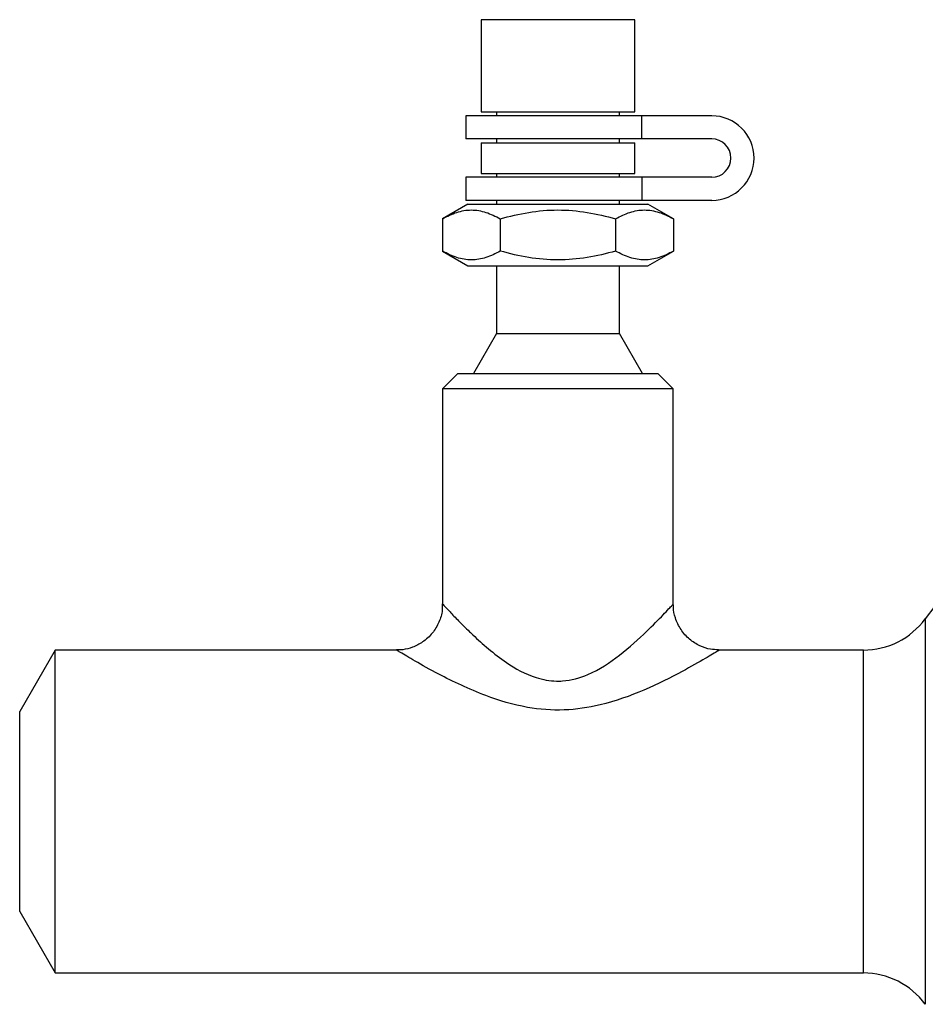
# Model space of a CAD drawing. Header units: millimetres. Extents: x -115 to 135, y -26 to 81.
# Tile 1 of 16: x -115 to -56, y -13 to 52. Entities that reach past the tile are written whole.
import ezdxf

# ---------------------------------------------------------------- set-up
doc = ezdxf.new("R2010")
doc.units = ezdxf.units.MM

msp = doc.modelspace()

# ---------------------------------------------------------------- linework, layer by layer
at = {"color": 7, "linetype": 'Continuous', "lineweight": 25}
for p, q in [((-85, 51.5), (-85, 45.5)), ((-75, 51.5), (-85, 51.5)), ((-75, 45.5), (-75, 51.5)), ((-85, 45.5), (-75, 45.5)), ((-84, 45.5), (-84, 45.25)), ((-76, 45.25), (-76, 45.5)), ((-86, 45.25), (-86, 43.75)), ((-70, 45.25), (-86, 45.25)), ((-74.546, 43.75), (-74.546, 45.25)), ((-70, 43.75), (-86, 43.75)), ((-84, 43.75), (-84, 43.5)), ((-76, 43.5), (-76, 43.75)), ((-85, 43.5), (-85, 41.5)), ((-85, 43.5), (-75, 43.5)), ((-75, 41.5), (-75, 43.5)), ((-86, 41.25), (-86, 39.75)), ((-70, 41.25), (-86, 41.25)), ((-85, 41.5), (-75, 41.5)), ((-84, 41.5), (-84, 41.25)), ((-76, 41.25), (-76, 41.5)), ((-74.546, 41.25), (-74.546, 39.75)), ((-70, 39.75), (-86, 39.75)), ((-84, 39.75), (-84, 39.5)), ((-76, 39.5), (-76, 39.75)), ((-85.85, 39.5), (-87.506, 38.544)), ((-85.85, 39.5), (-74.15, 39.5)), ((-72.494, 38.544), (-74.15, 39.5)), ((-87.506, 38.544), (-87.506, 36.456)), ((-83.753, 38.544), (-83.753, 36.456)), ((-76.247, 38.544), (-76.247, 36.456)), ((-72.494, 38.544), (-72.494, 36.456)), ((-87.506, 36.456), (-85.85, 35.5)), ((-74.15, 35.5), (-72.494, 36.456)), ((-85.85, 35.5), (-74.15, 35.5)), ((-84, 35.5), (-84, 31.098)), ((-76, 31.098), (-76, 35.5)), ((-84, 31.098), (-85.5, 28.5)), ((-84, 31.098), (-76, 31.098)), ((-74.5, 28.5), (-76, 31.098)), ((-86.5, 28.5), (-87.5, 27.5)), ((-86.5, 28.5), (-73.5, 28.5)), ((-72.5, 27.5), (-73.5, 28.5)), ((-87.5, 27.5), (-87.5, 13.5)), ((-72.5, 27.5), (-87.5, 27.5)), ((-72.5, 13.451), (-72.5, 27.5)), ((-112.691, 10.5), (-115, 6.5)), ((-90.5, 10.5), (-112.691, 10.5)), ((-112.691, -10.5), (-112.691, 10.5)), ((-60.139, 10.5), (-69.567, 10.5)), ((-115, -6.5), (-115, 6.5)), ((-115, -6.5), (-112.691, -10.5)), ((-112.691, -10.5), (-60.139, -10.5))]:
    msp.add_line(p, q, dxfattribs=at)
at = {"color": 1, "linetype": 'Continuous', "lineweight": 25}
for p, q in [((-56.111, 12.537), (-56.111, -12.537)), ((-60.139, -10.5), (-60.139, 10.5))]:
    msp.add_line(p, q, dxfattribs=at)
at = {"color": 7, "linetype": 'Continuous', "lineweight": 25}
for centre, radius, start, end in [((-70, 42.5), 2.75, 270, 90), ((-70, 42.5), 1.25, 270, 90), ((-28.5, -7.781), 34.281, 90, 143.65251), ((-60.139, 15.5), 5, 270, 323.65251), ((-60.139, -15.5), 5, 36.34749, 90)]:
    msp.add_arc(centre, radius, start, end, dxfattribs=at)
for points, knots in [([(-87.506, 38.544), (-87.199, 38.721), (-86.891, 38.867), (-86.267, 39.069), (-85.952, 39.124), (-85.473, 39.125), (-85.313, 39.111), (-84.996, 39.058), (-84.838, 39.019), (-84.369, 38.867), (-84.06, 38.721), (-83.753, 38.544)], [0, 0, 0, 0, 0.25, 0.25, 0.5, 0.5, 0.625, 0.625, 0.75, 0.75, 1, 1, 1, 1]), ([(-83.753, 38.544), (-82.531, 38.897), (-81.286, 39.125), (-79.358, 39.125), (-78.724, 39.069), (-77.474, 38.866), (-76.858, 38.72), (-76.247, 38.544)], [0, 0, 0, 0, 0.5, 0.5, 0.75, 0.75, 1, 1, 1, 1]), ([(-76.247, 38.544), (-75.941, 38.721), (-75.632, 38.867), (-75.009, 39.069), (-74.693, 39.124), (-74.215, 39.125), (-74.055, 39.111), (-73.738, 39.058), (-73.58, 39.019), (-73.111, 38.867), (-72.801, 38.721), (-72.494, 38.544)], [0, 0, 0, 0, 0.25, 0.25, 0.5, 0.5, 0.625, 0.625, 0.75, 0.75, 1, 1, 1, 1]), ([(-83.753, 36.456), (-84.059, 36.279), (-84.368, 36.133), (-84.991, 35.931), (-85.307, 35.876), (-85.785, 35.875), (-85.945, 35.889), (-86.262, 35.942), (-86.42, 35.981), (-86.889, 36.133), (-87.199, 36.279), (-87.506, 36.456)], [0, 0, 0, 0, 0.25, 0.25, 0.5, 0.5, 0.625, 0.625, 0.75, 0.75, 1, 1, 1, 1]), ([(-76.247, 36.456), (-77.469, 36.103), (-78.714, 35.875), (-80.642, 35.875), (-81.276, 35.931), (-82.526, 36.134), (-83.142, 36.28), (-83.753, 36.456)], [0, 0, 0, 0, 0.5, 0.5, 0.75, 0.75, 1, 1, 1, 1]), ([(-72.494, 36.456), (-72.801, 36.279), (-73.109, 36.133), (-73.733, 35.931), (-74.048, 35.876), (-74.527, 35.875), (-74.687, 35.889), (-75.004, 35.942), (-75.162, 35.981), (-75.631, 36.133), (-75.94, 36.279), (-76.247, 36.456)], [0, 0, 0, 0, 0.25, 0.25, 0.5, 0.5, 0.625, 0.625, 0.75, 0.75, 1, 1, 1, 1]), ([(-87.52, 13.5), (-87.517, 13.364), (-87.509, 12.962), (-87.715, 12.301), (-88.14, 11.58), (-88.746, 11.02), (-89.421, 10.674), (-90.009, 10.514), (-90.364, 10.512), (-90.5, 10.511)], [0, 0, 0, 0, 0.086376, 0.256151, 0.432429, 0.616251, 0.774126, 0.913603, 1, 1, 1, 1]), ([(-69.563, 10.523), (-69.733, 10.526), (-70.147, 10.532), (-70.8, 10.764), (-71.472, 11.187), (-72.032, 11.813), (-72.371, 12.542), (-72.508, 13.11), (-72.491, 13.4), (-72.488, 13.449)], [0, 0, 0, 0, 0.11082, 0.269448, 0.445258, 0.626388, 0.809725, 0.96802, 1, 1, 1, 1])]:
    msp.add_open_spline(points, degree=3, knots=knots, dxfattribs=at)
at = {"color": 1, "linetype": 'Continuous', "lineweight": 25}
for points, knots in [([(-87.5, 13.5), (-87.494, 13.494), (-87.47, 13.468), (-87.141, 13.109), (-86.484, 12.421), (-85.941, 11.878), (-85.299, 11.266), (-84.545, 10.579), (-83.231, 9.563), (-81.744, 8.72), (-80.414, 8.473), (-79.258, 8.5), (-77.734, 8.931), (-75.874, 10.193), (-74.261, 11.659), (-73.127, 12.821), (-72.545, 13.451), (-72.545, 13.452), (-72.545, 13.452)], [0, 0, 0, 0, 0.024721, 0.106207, 0.160949, 0.215812, 0.230855, 0.294093, 0.357308, 0.444753, 0.496751, 0.511506, 0.57842, 0.676855, 0.785652, 0.874275, 0.955886, 1, 1, 1, 1]), ([(-69.567, 10.46), (-69.547, 10.472), (-69.518, 10.489), (-69.731, 10.361), (-70.36, 9.983), (-72.007, 9.045), (-74.321, 7.879), (-76.97, 6.913), (-79.596, 6.517), (-82.174, 6.715), (-84.425, 7.398), (-86.316, 8.209), (-87.904, 9.005), (-89.088, 9.666), (-90.037, 10.22), (-90.458, 10.475), (-90.492, 10.495), (-90.5, 10.5)], [0, 0, 0, 0, 0.027035, 0.040733, 0.116358, 0.199567, 0.305409, 0.40906, 0.486528, 0.564914, 0.659916, 0.721602, 0.784797, 0.864633, 0.901776, 0.977171, 1, 1, 1, 1])]:
    msp.add_open_spline(points, degree=3, knots=knots, dxfattribs=at)

doc.saveas('drawing.dxf')
